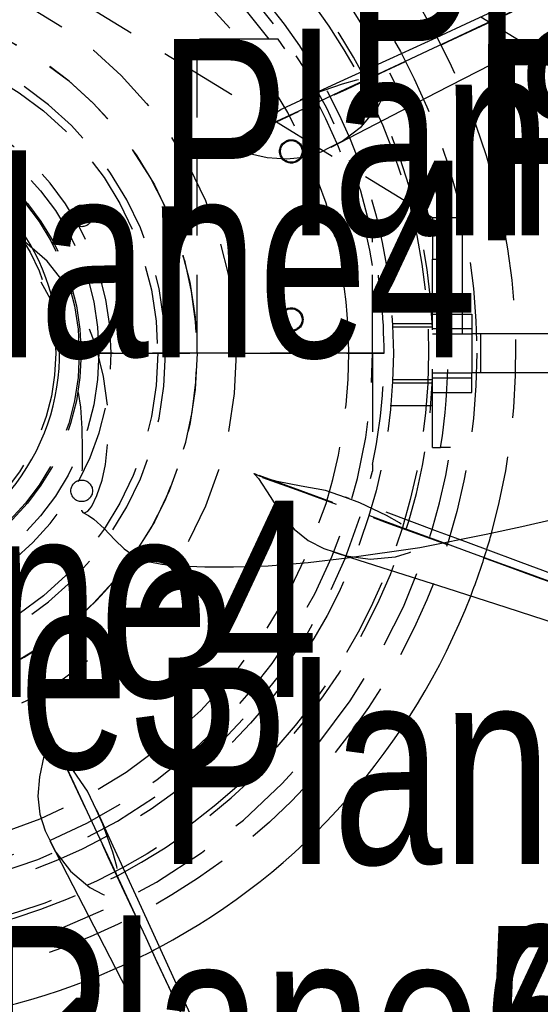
# Model space of a CAD drawing. Extents: x 5 to 273, y 8 to 212.
# Tile 5 of 19: x 73 to 81, y 43 to 59. Entities that reach past the tile are written whole.
import ezdxf

# ---------------------------------------------------------------- set-up
doc = ezdxf.new("R2010")
doc.units = 0
doc.linetypes.add('SLDHIDDEN0', pattern=[1.905, 1.27, -0.635])
doc.layers.get('0').update_dxf_attribs({"linetype": 'CONTINUOUS'})

msp = doc.modelspace()

# ---------------------------------------------------------------- linework, layer by layer
at = {"color": 9, "linetype": 'SLDHIDDEN0'}
for p, q in [((79.375, 56.164), (72.844, 60.165)), ((80.913, 58.945), (80.155, 59.409)), ((75.565, 53.975), (75.565, 59.055)), ((76.876, 59.055), (75.565, 59.055)), ((79.853, 56.164), (79.375, 56.164)), ((79.375, 56.164), (79.375, 55.499)), ((79.853, 56.164), (79.853, 54.77)), ((78.403, 55.771), (78.403, 55.88)), ((78.403, 53.975), (78.403, 55.771)), ((79.375, 52.451), (79.375, 55.499)), ((79.375, 55.499), (79.505, 55.499)), ((79.667, 55.499), (79.505, 55.499)), ((78.7, 54.818), (78.688, 54.818)), ((79.375, 54.818), (78.7, 54.818)), ((79.853, 54.77), (79.375, 54.77)), ((79.853, 54.77), (79.853, 54.292)), ((79.375, 54.61), (80.01, 54.61)), ((80.01, 54.61), (80.01, 54.292)), ((79.375, 54.454), (78.727, 54.454)), ((78.73, 54.402), (79.375, 54.402)), ((78.73, 54.402), (78.73, 54.402)), ((80.01, 54.371), (79.375, 54.371)), ((79.375, 54.292), (80.01, 54.292)), ((79.375, 54.292), (80.01, 54.292)), ((80.01, 54.292), (80.01, 53.657)), ((80.719, 54.292), (80.01, 54.292)), ((80.15, 54.292), (80.15, 53.657)), ((78.018, 53.975), (74.177, 53.975)), ((74.177, 53.975), (78.018, 53.975)), ((78.018, 53.975), (78.59, 53.975)), ((78.59, 53.975), (78.018, 53.975)), ((78.403, 53.975), (78.403, 52.179)), ((79.375, 53.657), (80.01, 53.657)), ((79.375, 53.657), (80.01, 53.657)), ((80.01, 53.34), (80.01, 53.657)), ((80.719, 53.657), (80.01, 53.657)), ((78.727, 53.496), (79.375, 53.496)), ((79.375, 53.548), (78.73, 53.548)), ((78.73, 53.548), (78.73, 53.548)), ((79.375, 53.579), (80.01, 53.579)), ((79.375, 53.34), (80.01, 53.34)), ((78.688, 53.132), (78.7, 53.132)), ((78.7, 53.132), (79.375, 53.132)), ((79.375, 52.451), (79.505, 52.451)), ((79.667, 52.451), (79.505, 52.451)), ((78.403, 52.179), (78.403, 52.07)), ((77.781, 50.759), (78.046, 50.675))]:
    msp.add_line(p, q, dxfattribs=at)
at = {"color": 7, "linetype": 'CONTINUOUS'}
for p, q in [((82.55, 57.942), (80.913, 58.945)), ((82.55, 54.292), (80.719, 54.292)), ((74.177, 53.975), (73.66, 53.975)), ((73.66, 53.975), (74.177, 53.975)), ((82.55, 53.657), (80.719, 53.657))]:
    msp.add_line(p, q, dxfattribs=at)
at = {"color": 7, "linetype": 'CONTINUOUS', "flags": 128}
for points in [[(86.931, 62.612), (86.381, 62.345), (85.478, 61.911), (84.68, 61.53), (84.125, 61.266), (83.634, 61.034), (83.194, 60.826), (82.757, 60.621), (82.32, 60.416), (81.857, 60.199), (81.394, 59.983), (80.931, 59.768), (80.468, 59.554), (79.987, 59.332), (79.432, 59.076), (78.678, 58.73), (77.815, 58.335), (77.233, 58.07)], [(77.732, 57.309), (78.451, 57.681), (79.436, 58.189), (80.324, 58.645), (81.117, 59.05), (81.803, 59.399), (82.396, 59.699), (82.94, 59.974), (83.488, 60.25), (84.05, 60.531), (84.615, 60.813), (85.184, 61.096), (85.768, 61.384), (86.433, 61.712), (87.18, 62.077), (87.184, 62.079)], [(81.329, 59.812), (80.949, 59.635), (80.52, 59.434), (80.093, 59.235), (79.69, 59.047), (79.3, 58.866), (78.923, 58.69), (78.493, 58.489), (77.968, 58.245), (77.351, 57.957), (76.64, 57.626), (75.94, 57.3)], [(77.237, 58.063), (76.927, 57.918), (76.6, 57.69), (76.273, 57.466), (76.168, 57.407)], [(75.917, 57.293), (75.917, 57.293), (75.917, 57.293), (75.917, 57.293), (75.917, 57.293), (75.918, 57.293), (75.918, 57.293), (75.919, 57.293), (75.924, 57.293), (75.944, 57.293), (76.025, 57.286), (76.364, 57.214), (76.697, 57.141), (77.01, 57.117), (77.302, 57.147), (77.572, 57.235), (77.73, 57.315)], [(75.94, 57.3), (75.933, 57.298), (75.925, 57.296), (75.921, 57.294), (75.92, 57.294), (75.919, 57.294), (75.919, 57.293), (75.918, 57.293), (75.918, 57.293), (75.918, 57.293), (75.918, 57.293), (75.918, 57.293), (75.918, 57.293), (75.917, 57.293), (75.917, 57.293), (75.917, 57.293), (75.917, 57.293), (75.917, 57.293), (75.917, 57.293), (75.917, 57.293), (75.917, 57.293), (75.917, 57.293), (75.917, 57.293), (75.917, 57.293)], [(76.487, 52.031), (76.487, 52.031), (76.487, 52.031), (76.487, 52.031), (76.487, 52.031), (76.487, 52.031), (76.487, 52.031), (76.488, 52.03), (76.491, 52.026), (76.505, 52.012), (76.558, 51.95), (76.746, 51.659), (76.93, 51.372), (77.135, 51.134), (77.363, 50.948), (77.615, 50.82), (77.783, 50.765)], [(76.508, 52.02), (76.502, 52.023), (76.494, 52.027), (76.49, 52.029), (76.489, 52.03), (76.488, 52.03), (76.488, 52.03), (76.487, 52.031), (76.487, 52.031), (76.487, 52.031), (76.487, 52.031), (76.487, 52.031), (76.487, 52.031), (76.487, 52.031), (76.487, 52.031), (76.487, 52.031), (76.487, 52.031), (76.487, 52.031), (76.487, 52.031), (76.487, 52.031), (76.487, 52.031), (76.487, 52.031), (76.487, 52.031), (76.487, 52.031)], [(77.964, 51.642), (77.643, 51.759), (77.25, 51.829), (76.861, 51.901), (76.744, 51.934)], [(73.717, 51.403), (73.81, 51.353), (73.898, 51.293), (74.062, 51.143), (74.233, 50.961), (74.385, 50.815), (74.564, 50.693), (74.801, 50.606), (74.998, 50.568), (75.138, 50.551), (75.307, 50.54), (75.69, 50.526), (76.156, 50.523), (76.715, 50.542), (77.361, 50.596), (77.995, 50.667), (79.168, 50.834), (80.244, 51.049), (80.817, 51.175), (81.359, 51.298)], [(88.03, 48.006), (87.458, 48.205), (86.513, 48.536), (85.678, 48.831), (85.099, 49.037), (84.588, 49.219), (84.13, 49.384), (83.676, 49.547), (83.222, 49.711), (82.742, 49.886), (82.261, 50.061), (81.782, 50.236), (81.302, 50.412), (80.805, 50.595), (80.232, 50.807), (79.812, 50.963)], [(83.331, 49.535), (83.331, 49.535), (83.331, 49.535), (83.331, 49.535), (83.33, 49.536), (83.328, 49.536), (83.321, 49.539), (83.294, 49.549), (83.174, 49.593), (82.993, 49.659), (82.814, 49.724), (82.642, 49.786), (82.382, 49.881), (82.094, 49.986), (81.7, 50.129), (81.255, 50.291), (80.812, 50.452), (80.394, 50.604), (79.991, 50.751), (79.6, 50.893), (79.551, 50.911)], [(78.046, 50.675), (78.553, 50.514), (79.607, 50.176), (80.558, 49.871), (81.406, 49.596), (82.137, 49.358), (82.769, 49.152), (83.348, 48.961), (83.931, 48.768), (84.527, 48.57), (85.126, 48.37), (85.728, 48.167), (86.344, 47.959), (87.047, 47.719), (87.833, 47.45), (87.841, 47.447)], [(73.168, 47.908), (73.168, 47.908), (73.168, 47.908), (73.168, 47.908), (73.168, 47.908), (73.168, 47.907), (73.168, 47.907), (73.168, 47.906), (73.168, 47.901), (73.168, 47.881), (73.161, 47.8), (73.089, 47.461), (73.016, 47.128), (72.992, 46.815), (73.022, 46.523), (73.11, 46.253), (73.19, 46.095)], [(73.175, 47.885), (73.173, 47.892), (73.171, 47.9), (73.169, 47.904), (73.169, 47.905), (73.169, 47.906), (73.168, 47.906), (73.168, 47.907), (73.168, 47.907), (73.168, 47.907), (73.168, 47.907), (73.168, 47.907), (73.168, 47.907), (73.168, 47.908), (73.168, 47.908), (73.168, 47.908), (73.168, 47.908), (73.168, 47.908), (73.168, 47.908), (73.168, 47.908), (73.168, 47.908), (73.168, 47.908), (73.168, 47.908), (73.168, 47.908)], [(75.309, 43.305), (75.11, 43.732), (74.922, 44.135), (74.741, 44.525), (74.565, 44.902), (74.364, 45.332), (74.12, 45.857), (73.832, 46.474), (73.501, 47.185), (73.175, 47.885)], [(73.938, 46.588), (73.793, 46.898), (73.565, 47.225), (73.341, 47.552), (73.282, 47.657)], [(78.484, 36.899), (78.22, 37.444), (77.786, 38.347), (77.405, 39.145), (77.141, 39.7), (76.909, 40.191), (76.701, 40.631), (76.496, 41.068), (76.291, 41.505), (76.074, 41.968), (75.858, 42.431), (75.643, 42.894), (75.429, 43.357), (75.207, 43.838), (74.951, 44.393), (74.605, 45.147), (74.21, 46.01), (73.945, 46.592)], [(73.184, 46.093), (73.556, 45.374), (74.064, 44.389), (74.52, 43.501), (74.925, 42.708), (75.274, 42.022), (75.574, 41.429), (75.849, 40.885), (76.125, 40.337), (76.406, 39.775), (76.688, 39.21), (76.971, 38.641), (77.259, 38.057), (77.587, 37.392), (77.952, 36.645), (77.959, 36.63)]]:
    msp.add_lwpolyline(points, dxfattribs=at)
at = {"color": 9, "linetype": 'SLDHIDDEN0', "flags": 128}
for points in [[(76.057, 57.348), (76.658, 57.627), (77.374, 57.962), (77.988, 58.248), (78.545, 58.508), (79.091, 58.764), (79.628, 59.014), (80.394, 59.372), (81.088, 59.697), (81.826, 60.043), (82.029, 60.137), (82.236, 60.234), (82.397, 60.31), (82.492, 60.355), (82.515, 60.365), (82.519, 60.367), (82.521, 60.368), (82.522, 60.368), (82.522, 60.368), (82.522, 60.368), (82.522, 60.369), (82.522, 60.369)], [(77.73, 57.315), (77.912, 57.406), (78.223, 57.641), (78.488, 57.957), (78.598, 58.17), (78.618, 58.234), (78.625, 58.274), (78.624, 58.303), (78.618, 58.327), (78.608, 58.354), (78.595, 58.376), (78.58, 58.395), (78.555, 58.417), (78.519, 58.434), (78.45, 58.442), (78.387, 58.435), (78.144, 58.393), (77.912, 58.328), (77.462, 58.168), (77.237, 58.063)], [(76.168, 57.407), (76.101, 57.369), (76.012, 57.327), (75.965, 57.309), (75.941, 57.301), (75.94, 57.3)], [(71.626, 56.366), (71.626, 56.366), (71.626, 56.366), (71.626, 56.366), (71.626, 56.366), (71.626, 56.366), (71.628, 56.365), (71.633, 56.363), (71.652, 56.354), (71.731, 56.317), (71.769, 56.298), (71.921, 56.216), (72.211, 56.028), (72.644, 55.65), (73.002, 55.193), (73.248, 54.748), (73.436, 54.285), (73.569, 53.815), (73.678, 53.103), (73.7, 52.759), (73.708, 52.428), (73.705, 52.11), (73.697, 51.807), (73.686, 51.519), (73.696, 51.433), (73.716, 51.404), (73.742, 51.397), (73.767, 51.405), (73.796, 51.425), (73.831, 51.462), (73.861, 51.505), (73.945, 51.676), (74.029, 51.927), (74.082, 52.176), (74.131, 52.657), (74.117, 53.133), (74.052, 53.601), (73.931, 54.085), (73.754, 54.551), (73.52, 54.983), (73.142, 55.466), (72.696, 55.846), (72.452, 55.995), (72.197, 56.124), (71.923, 56.245), (71.778, 56.305), (71.703, 56.335), (71.665, 56.351), (71.652, 56.356), (71.639, 56.361), (71.634, 56.363), (71.631, 56.364), (71.63, 56.365), (71.628, 56.365), (71.628, 56.365), (71.627, 56.366), (71.627, 56.366), (71.626, 56.366), (71.626, 56.366), (71.626, 56.366), (71.626, 56.366), (71.626, 56.366), (71.626, 56.366), (71.626, 56.366), (71.626, 56.366), (71.626, 56.366), (71.626, 56.366), (71.626, 56.366), (71.626, 56.366), (71.626, 56.366), (71.626, 56.366), (71.626, 56.366)], [(76.744, 51.934), (76.67, 51.955), (76.577, 51.988), (76.532, 52.009), (76.509, 52.02), (76.508, 52.02)], [(79.551, 50.911), (79.153, 51.056), (78.61, 51.254), (77.97, 51.487), (77.233, 51.756), (76.508, 52.02)], [(76.624, 51.97), (77.246, 51.744), (77.989, 51.474), (78.626, 51.242), (79.204, 51.032), (79.771, 50.826), (80.327, 50.624), (81.122, 50.336), (81.843, 50.075), (82.609, 49.797), (82.819, 49.721), (83.034, 49.643), (83.202, 49.582), (83.301, 49.546), (83.325, 49.538), (83.328, 49.537), (83.33, 49.536), (83.331, 49.536), (83.331, 49.535), (83.331, 49.535), (83.331, 49.535), (83.331, 49.535)], [(77.783, 50.765), (77.977, 50.7), (78.363, 50.647), (78.774, 50.683), (79.002, 50.756), (79.061, 50.787), (79.095, 50.81), (79.114, 50.831), (79.128, 50.852), (79.139, 50.879), (79.145, 50.903), (79.148, 50.928), (79.146, 50.96), (79.133, 50.998), (79.09, 51.052), (79.04, 51.093), (78.839, 51.234), (78.629, 51.353), (78.198, 51.557), (77.964, 51.642)], [(79.812, 50.963), (79.454, 51.095), (78.565, 51.426), (77.967, 51.65)], [(73.282, 47.657), (73.244, 47.724), (73.202, 47.813), (73.184, 47.86), (73.176, 47.884), (73.175, 47.885)], [(73.223, 47.768), (73.502, 47.167), (73.837, 46.451), (74.123, 45.837), (74.383, 45.28), (74.639, 44.734), (74.889, 44.197), (75.247, 43.431), (75.572, 42.737), (75.918, 41.999), (76.012, 41.796), (76.109, 41.589), (76.185, 41.428), (76.23, 41.333), (76.24, 41.31), (76.242, 41.306), (76.243, 41.304), (76.243, 41.303), (76.243, 41.303), (76.243, 41.303), (76.244, 41.303), (76.244, 41.303)], [(73.19, 46.095), (73.281, 45.913), (73.516, 45.602), (73.832, 45.337), (74.045, 45.227), (74.109, 45.207), (74.149, 45.2), (74.178, 45.201), (74.202, 45.207), (74.229, 45.217), (74.251, 45.23), (74.27, 45.245), (74.292, 45.27), (74.309, 45.306), (74.317, 45.375), (74.31, 45.438), (74.268, 45.681), (74.203, 45.913), (74.043, 46.363), (73.938, 46.588)]]:
    msp.add_lwpolyline(points, dxfattribs=at)
at = {"color": 7, "linetype": 'CONTINUOUS'}
for radius in [24.398, 19.202, 19.152]:
    msp.add_circle((69.85, 53.975), radius, dxfattribs=at)
at = {"color": 9, "linetype": 'SLDHIDDEN0'}
for centre, radius in [((69.85, 53.975), 19.232), ((69.85, 53.975), 10.239), ((69.85, 53.975), 9.461), ((69.85, 53.975), 8.89), ((69.85, 53.975), 6.35), ((69.85, 53.975), 5.715), ((69.85, 53.975), 5.08), ((69.85, 53.975), 4.128), ((69.85, 53.975), 3.81), ((69.881, 53.975), 3.81), ((69.85, 53.975), 3.429), ((77.089, 57.239), 0.19), ((77.089, 57.239), 0.175), ((73.699, 56.197), 0.175), ((77.089, 54.521), 0.19), ((77.089, 54.521), 0.175), ((73.699, 51.752), 0.175)]:
    msp.add_circle(centre, radius, dxfattribs=at)
at = {"color": 7, "linetype": 'CONTINUOUS'}
for radius, start, end in [(10.874, 28.0234, 68.8535), (3.492, 253.3511, 132.9327), (5.715, 205.1546, 325.1561), (10.874, 343.0259, 344.4486), (10.874, 298.0276, 338.8517), (10.874, 253.0286, 293.8511)]:
    msp.add_arc((69.85, 53.975), radius, start, end, dxfattribs=at)
at = {"color": 9, "linetype": 'SLDHIDDEN0'}
for radius, start, end in [(9.935, 8.824, 171.176), (9.534, 2.4753, 177.5247), (8.763, 12.5559, 87.6716), (8.553, 36.4352, 180), (8.168, 360, 180), (5.715, 325.1561, 205.1546), (5.207, 360, 180), (8.67, 9.4254, 35.8663), (10.874, 344.4486, 28.0234), (4.327, 0, 180), (8.74, 0, 11.8587), (9.774, 351.0301, 8.9699), (8.168, 180, 360), (8.553, 216.4352, 360), (5.207, 180, 360), (4.327, 180, 360), (8.74, 348.1413, 360), (9.534, 182.4753, 357.5247), (9.935, 188.824, 351.176), (8.763, 271.8776, 347.4441), (10.874, 338.8517, 343.0259), (10.874, 293.8511, 298.0276)]:
    msp.add_arc((69.85, 53.975), radius, start, end, dxfattribs=at)

# ---------------------------------------------------------------- texts
at = {"color": 7, "width": 0.75}
for s, p in [('Plane5', (77.94, 57.785)), ('Plane5', (74.93, 55.88)), ('Plane6', (74.93, 55.88)), ('Plane6', (80.01, 55.8)), ('Plane2', (80.151, 55.88)), ('Plane4', (70.18, 53.912)), ('Plane4', (67.611, 48.417)), ('Plane3', (66.313, 47.265)), ('Plane4', (74.93, 45.72)), ('Plane4', (72.032, 41.543)), ('Plane5', (72.032, 41.543)), ('Plane6', (72.032, 41.543)), ('Plane1', (64.643, 40.386))]:
    msp.add_text(s, height=3.175, dxfattribs=at).set_placement(p)

doc.saveas('drawing.dxf')
